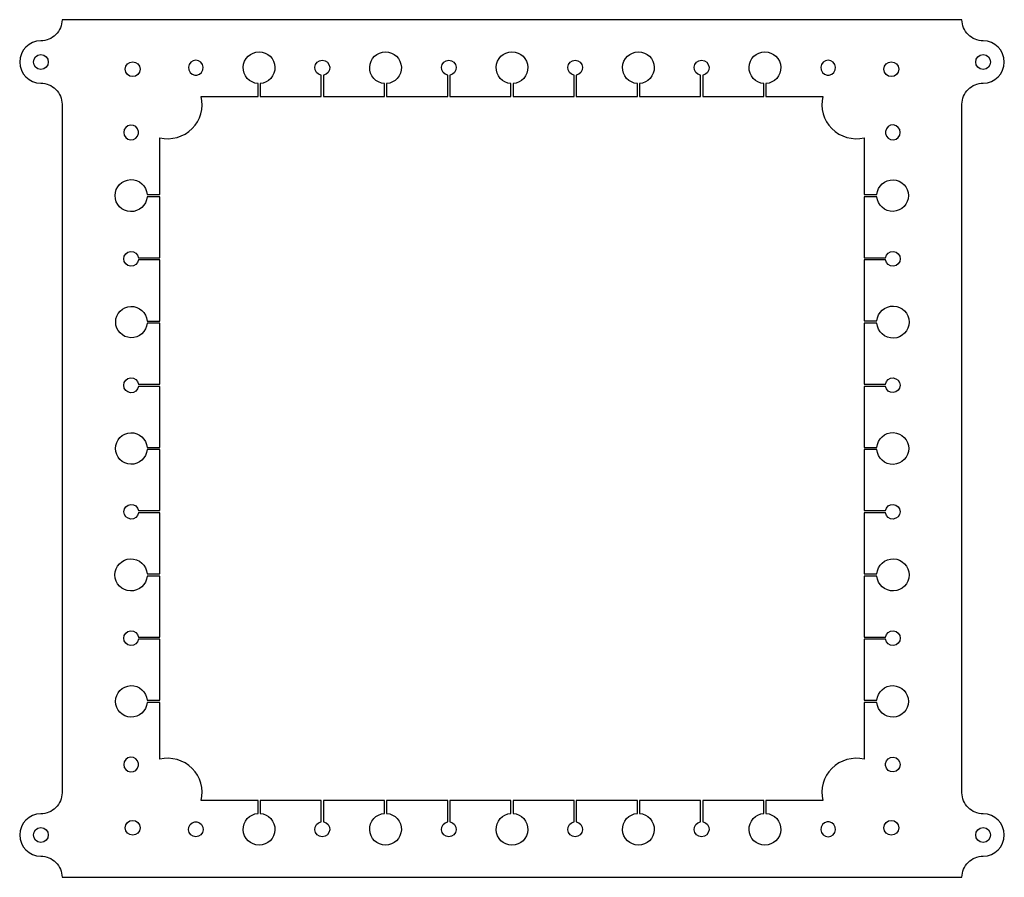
# Model space of a CAD drawing. Header units: millimetres. Extents: x -10 to 223, y -203 to 0.
import ezdxf

# ---------------------------------------------------------------- set-up
doc = ezdxf.new("R2010")
doc.units = ezdxf.units.MM

msp = doc.modelspace()

# ---------------------------------------------------------------- linework, layer by layer
for points in [[(212.7, 0), (0, 0, -0.414214), (-5, -5, 1), (-5, -15, -0.414214), (0, -20), (0, -182.7, -0.414214), (-5, -187.7, 1), (-5, -197.7, -0.414214), (0, -202.7), (212.7, -202.7, -0.414214), (217.7, -197.7, 1), (217.7, -187.7, -0.414214), (212.7, -182.7), (212.7, -20, -0.414214), (217.7, -15, 1), (217.7, -5, -0.414214)], [(179.79, -18.13, 0.558221), (189.57, -27.91), (189.57, -41.33), (192.61, -41.33, -29.728262), (192.61, -41.83), (189.57, -41.83), (189.57, -56.28), (194.62, -56.28, -13.928166), (194.62, -56.78), (189.57, -56.78), (189.57, -71.21), (192.61, -71.21, -29.728262), (192.61, -71.72), (189.57, -71.72), (189.57, -86.16), (194.62, -86.16, -13.816502), (194.62, -86.66), (189.57, -86.66), (189.57, -101.1), (192.61, -101.1, -29.966612), (192.61, -101.6), (189.57, -101.6), (189.57, -116.04), (194.62, -116.04, -13.816502), (194.62, -116.54), (189.57, -116.54), (189.57, -130.98), (192.61, -130.98, -29.728262), (192.61, -131.49), (189.57, -131.49), (189.57, -145.93), (194.62, -145.93, -13.928203), (194.62, -146.43), (189.57, -146.43), (189.57, -160.87), (192.61, -160.87, -29.728262), (192.61, -161.37), (189.57, -161.37), (189.57, -174.79, 0.558221), (179.79, -184.57), (166.37, -184.57), (166.37, -187.61, -29.96663), (165.87, -187.61), (165.87, -184.57), (151.42, -184.57), (151.42, -189.62, -13.928203), (150.92, -189.62), (150.92, -184.57), (136.48, -184.57), (136.48, -187.61, -29.96663), (135.98, -187.61), (135.98, -184.57), (121.54, -184.57), (121.54, -189.62, -13.928203), (121.04, -189.62), (121.04, -184.57), (106.6, -184.57), (106.6, -187.61, -29.96663), (106.1, -187.61), (106.1, -184.57), (91.66, -184.57), (91.66, -189.62, -13.928203), (91.16, -189.62), (91.16, -184.57), (76.71, -184.57), (76.71, -187.61, -29.96663), (76.21, -187.61), (76.21, -184.57), (61.77, -184.57), (61.77, -189.62, -13.928203), (61.27, -189.62), (61.27, -184.57), (46.83, -184.57), (46.83, -187.61, -29.96663), (46.33, -187.61), (46.33, -184.57), (32.91, -184.57, 0.558221), (23.12, -174.79), (23.12, -161.37), (20.09, -161.37, -29.728262), (20.09, -160.87), (23.12, -160.87), (23.12, -146.42), (18.08, -146.42, -13.928203), (18.08, -145.92), (23.12, -145.92), (23.12, -131.49), (20.09, -131.49, -29.728262), (20.09, -130.98), (23.12, -130.98), (23.12, -116.54), (18.08, -116.54, -13.816502), (18.08, -116.04), (23.12, -116.04), (23.12, -101.6), (20.09, -101.6, -29.728262), (20.09, -101.1), (23.12, -101.1), (23.12, -86.66), (18.08, -86.66, -13.928166), (18.08, -86.16), (23.12, -86.16), (23.12, -71.71), (20.09, -71.71, -30.208828), (20.09, -71.22), (23.12, -71.22), (23.12, -56.77), (18.08, -56.77, -13.928203), (18.08, -56.27), (23.12, -56.27), (23.12, -41.83), (20.09, -41.83, -30.208828), (20.09, -41.33), (23.12, -41.33), (23.12, -27.91, 0.558221), (32.91, -18.13), (46.33, -18.13), (46.33, -15.09, -29.96663), (46.83, -15.09), (46.83, -18.13), (61.27, -18.13), (61.27, -13.08, -13.928203), (61.77, -13.08), (61.77, -18.13), (76.21, -18.13), (76.21, -15.09, -29.96663), (76.71, -15.09), (76.71, -18.13), (91.16, -18.13), (91.16, -13.08, -13.928203), (91.66, -13.08), (91.66, -18.13), (106.1, -18.13), (106.1, -15.09, -29.96663), (106.6, -15.09), (106.6, -18.13), (121.04, -18.13), (121.04, -13.08, -13.928203), (121.54, -13.08), (121.54, -18.13), (135.98, -18.13), (135.98, -15.09, -29.96663), (136.48, -15.09), (136.48, -18.13), (150.92, -18.13), (150.92, -13.08, -13.928203), (151.42, -13.08), (151.42, -18.13), (165.87, -18.13), (165.87, -15.09, -29.96663), (166.37, -15.09), (166.37, -18.13)], [(31.89, -13.08, 13.928203), (31.39, -13.08)], [(180.81, -13.08), (181.31, -13.08, 13.928203)], [(18.08, -26.89), (18.08, -26.39, 13.950929)], [(194.62, -26.89, 13.983543), (194.62, -26.39)], [(18.08, -175.81, 13.928203), (18.08, -176.31)], [(194.62, -176.31), (194.62, -175.81, -13.873288)], [(31.39, -189.62), (31.89, -189.62, -13.928203)], [(180.81, -189.62, 13.928203), (181.31, -189.62)]]:
    msp.add_lwpolyline(points, format="xyb", close=True)
for centre in [(-5, -10), (217.7, -10), (16.7, -11.7), (196, -11.7), (16.7, -191), (196, -191), (-5, -192.7), (217.7, -192.7)]:
    msp.add_circle(centre, 1.75)

doc.saveas('drawing.dxf')
